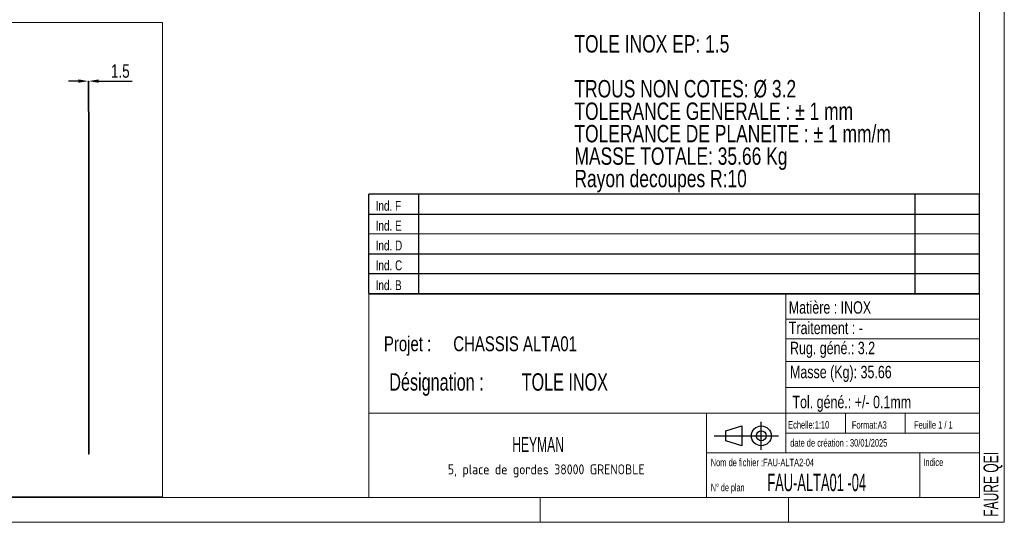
# Model space of a CAD drawing. Header units: millimetres. Extents: x 5 to 415, y 5 to 292.
# Tile 3 of 6: x 217 to 415, y 5 to 106. Entities that reach past the tile are written whole.
import ezdxf

# ---------------------------------------------------------------- set-up
doc = ezdxf.new("R2010")
doc.units = ezdxf.units.MM
doc.header["$PDSIZE"] = -1
doc.layers.add('COTES', color=1, linetype='Continuous')
doc.layers.add('NOTES', color=6, linetype='Continuous')
doc.layers.add('TRAIT-FORT', color=4, linetype='Continuous', lineweight=25)
doc.styles.add('SLDTEXTSTYLE0', font='TXT', dxfattribs={"width": 0.75})
doc.styles.add('SLDTEXTSTYLE1', font='TXT', dxfattribs={"width": 0.695728})
doc.styles.add('SLDTEXTSTYLE2', font='TXT', dxfattribs={"width": 0.554121})
doc.styles.add('SLDTEXTSTYLE3', font='TXT', dxfattribs={"width": 0.7})
doc.styles.add('SLDTEXTSTYLE4', font='TXT', dxfattribs={"width": 0.692308})
doc.styles.add('SLDTEXTSTYLE5', font='ISOCP3', dxfattribs={"width": 0.96})
doc.styles.add('SLDTEXTSTYLE6', font='TXT', dxfattribs={"width": 0.605})
doc.dimstyles.new('SLDDIMSTYLE5', dxfattribs={"dimtxt": 2.7, "dimasz": 2, "dimexe": 0, "dimexo": 0.0625, "dimgap": 0.675, "dimtad": 1, "dimdec": 1, "dimlfac": 20, "dimrnd": 1e-09, "dimzin": 12, "dimdsep": 46, "dimtxsty": 'SLDTEXTSTYLE0', "dimsah": 1, "dimcen": 0.09, "dimadec": 0, "dimazin": 3, "dimtfac": 1, "dimtdec": 1, "dimtmove": 0, "dimatfit": 0, "dimfxl": 1, "dimfrac": 2, "dimtolj": 1, "dimtzin": 12, "dimarcsym": 0})

# ---------------------------------------------------------------- blocks, each defined once
blk = doc.blocks.new('TAB MODIFS')
for p, q in [((123, 20), (0, 20)), ((0, 0), (0, 20)), ((10, 20), (10, 0)), ((110, 20), (110, 0)), ((123, 0), (123, 20)), ((0, 16), (123, 16)), ((0, 8), (123, 8)), ((0, 4), (123, 4)), ((0, 0), (123, 0))]:
    blk.add_line(p, q)
at = {"color": 7, "linetype": 'Continuous', "lineweight": 18}
blk.add_line((0, 12), (123, 12), dxfattribs=at)
at = {"color": 7}
for tag in ['AUTOATTR0', 'AUTOATTR1', 'AUTOATTR2', 'AUTOATTR3', 'AUTOATTR4', 'AUTOATTR5', 'AUTOATTR6', 'AUTOATTR7', 'AUTOATTR8', 'AUTOATTR9']:
    blk.add_attdef(tag, (0, 0), '', height=1, dxfattribs=at)
at = {"layer": 'NOTES', "color": 211, "char_height": 2, "attachment_point": 1, "style": 'SLDTEXTSTYLE0'}
for s, insert in [('Ind. F', (1.36, 18.66)), ('Ind. E', (1.36, 14.66)), ('Ind. D', (1.36, 10.66)), ('Ind. C', (1.36, 6.66)), ('Ind. B', (1.36, 2.66))]:
    blk.add_mtext(s, dxfattribs=dict(at, insert=insert))
blk = doc.blocks.new('Bloc2')
for p, q in [((2.32, 3.8), (5.55, 4.8)), ((5.55, 4.8), (5.55, 0.8)), ((9.48, 0), (9.48, 5.6)), ((0, 2.8), (12.98, 2.8)), ((2.32, 1.8), (2.32, 3.8)), ((5.55, 0.8), (2.32, 1.8))]:
    blk.add_line(p, q)
for radius in [2, 1]:
    blk.add_circle((9.48, 2.8), radius)
blk = doc.blocks.new('SW_NOTE_0')
at = {"layer": 'NOTES', "color": 0, "char_height": 3.5, "attachment_point": 1, "style": 'SLDTEXTSTYLE0'}
for s, insert in [('TOLE INOX EP: 1.5', (0, 4.51)), ('TROUS NON COTES: Ø 3.2', (0, -4.54)), ('TOLERANCE GENERALE : ± 1 mm', (0, -9.07)), ('TOLERANCE DE PLANEITE : ± 1 mm/m', (0, -13.59)), ('MASSE TOTALE: 35.66 Kg', (0, -18.12)), ('Rayon decoupes R:10', (0, -22.64))]:
    blk.add_mtext(s, dxfattribs=dict(at, insert=insert))
blk = doc.blocks.new('SW_NOTE_1')
at = {"layer": 'NOTES', "color": 0, "char_height": 3.5, "attachment_point": 1, "style": 'SLDTEXTSTYLE1'}
for s, insert in [('Désignation :', (0, 4.51)), ('TOLE INOX', (26.67, 4.51))]:
    blk.add_mtext(s, dxfattribs=dict(at, insert=insert))
blk = doc.blocks.new('SW_NOTE_3')
at = {"layer": 'NOTES', "color": 0, "insert": (21.97, 2.58), "char_height": 2, "attachment_point": 2, "style": 'SLDTEXTSTYLE5'}
blk.add_mtext('5, place de gordes 38000 GRENOBLE', dxfattribs=at)
blk = doc.blocks.new('_D_75')
at = {"layer": 'COTES', "color": 0, "lineweight": -2, "transparency": 16777216}
for p, q in [((228.48, 93.93), (226.48, 93.93)), ((230.48, 87.83), (230.48, 93.93)), ((230.48, 93.93), (230.55, 93.93)), ((230.55, 87.83), (230.55, 93.93)), ((232.55, 93.93), (239.28, 93.93))]:
    blk.add_line(p, q, dxfattribs=at)
at = {"layer": 'COTES', "color": 0, "transparency": 16777216}
for points in [[(228.48, 94.27), (228.48, 93.6), (230.48, 93.93)], [(232.55, 94.27), (232.55, 93.6), (230.55, 93.93)]]:
    blk.add_solid(points, dxfattribs=at)
at = {"layer": 'Defpoints', "color": 0, "transparency": 16777216}
for p in [(230.48, 93.93), (230.48, 87.77), (230.55, 87.77)]:
    blk.add_point(p, dxfattribs=at)
at = {"layer": 'COTES', "color": 0, "transparency": 16777216, "insert": (236.91, 97.31), "char_height": 2.7, "attachment_point": 2, "style": 'SLDTEXTSTYLE0'}
blk.add_mtext('\\A1;1.5', dxfattribs=at)

msp = doc.modelspace()

# ---------------------------------------------------------------- linework, layer by layer
at = {"lineweight": 18}
for p, q in [((415, 5), (415, 292)), ((410, 287), (410, 10)), ((78.023, 105.7405), (245.4324, 105.7405)), ((245.4324, 105.7405), (245.4324, 10.1197)), ((286.999, 50.9996), (286.999, 9.9996)), ((409.999, 50.9996), (286.999, 50.9996)), ((370.999, 50.9996), (370.999, 18.9996)), ((370.999, 45.9273), (409.999, 45.9273)), ((370.999, 42.0112), (409.999, 42.0112)), ((370.999, 37.4097), (409.999, 37.4097)), ((370.999, 32.1718), (410, 32.1718)), ((286.999, 26.9996), (409.999, 26.9996)), ((354.999, 26.9996), (354.999, 9.9996)), ((382.999, 26.9996), (382.999, 22.9996)), ((394.999, 26.9996), (394.999, 22.9996)), ((370.999, 22.9996), (409.999, 22.9996)), ((354.999, 18.9996), (409.999, 18.9996)), ((397.999, 18.9996), (397.999, 9.9996)), ((10, 10), (410, 10)), ((78.023, 10.1197), (245.4324, 10.1197)), ((321.499, 9.9996), (321.499, 4.9996)), ((371.499, 9.9996), (371.499, 4.9996)), ((5, 5), (415, 5))]:
    msp.add_line(p, q, dxfattribs=at)
at = {"layer": 'TRAIT-FORT', "lineweight": 25}
for p, q in [((230.5502, 87.7694), (230.4752, 87.7694)), ((230.4752, 87.7694), (230.4752, 18.7694)), ((230.5502, 87.7694), (230.5502, 18.7694)), ((230.5502, 18.7694), (230.4752, 18.7694))]:
    msp.add_line(p, q, dxfattribs=at)

# ---------------------------------------------------------------- block references
for name, p in [('TAB MODIFS', (286.9925, 51.1373)), ('Bloc2', (356.5589, 19.6339))]:
    msp.add_blockref(name, p)
at = {"layer": 'NOTES'}
for name, p in [('SW_NOTE_0', (328.3929, 98.6861)), ('SW_NOTE_1', (291.1005, 30.5305)), ('SW_NOTE_3', (300.7393, 14.0956))]:
    msp.add_blockref(name, p, dxfattribs=at)

# ---------------------------------------------------------------- texts
for s, insert, char_height, attachment_point, style in [('Matière : INOX', (371.5848, 49.5547), 2.5, 1, 'SLDTEXTSTYLE0'), ('Traitement : -', (371.5848, 45.4257), 2.5, 1, 'SLDTEXTSTYLE0'), ('Projet :', (290.0144, 42.4891), 3, 1, 'SLDTEXTSTYLE0'), ('CHASSIS ALTA01', (303.9904, 42.4891), 3, 1, 'SLDTEXTSTYLE0'), ('Rug. géné.: 3.2', (371.8269, 41.3902), 2.5, 1, 'SLDTEXTSTYLE0'), ('Masse (Kg): 35.66', (371.8269, 36.5449), 2.5, 1, 'SLDTEXTSTYLE0'), ('Tol. géné.: +/- 0.1mm', (372.3226, 30.4989), 2.5, 1, 'SLDTEXTSTYLE0'), ('Echelle:1:10', (371.4524, 25.4043), 1.5, 1, 'SLDTEXTSTYLE0'), ('Format:A3', (384.2882, 25.3797), 1.5, 1, 'SLDTEXTSTYLE0'), ('Feuille 1 / 1', (396.8054, 25.3835), 1.5, 1, 'SLDTEXTSTYLE4'), ('HEYMAN', (321.0799, 22.1749), 3, 2, 'SLDTEXTSTYLE6'), ('date de création : 30/01/2025', (371.8657, 21.7654), 1.5, 1, 'SLDTEXTSTYLE0'), ('Nom de fichier :FAU-ALTA2-04', (355.8514, 17.8149), 1.5, 1, 'SLDTEXTSTYLE0'), ('Indice', (398.6917, 17.8597), 1.5, 1, 'SLDTEXTSTYLE0'), ('FAU-ALTA01 -04', (367.2556, 14.7872), 3.5, 1, 'SLDTEXTSTYLE2'), ('N° de plan', (355.8771, 12.7646), 1.5, 1, 'SLDTEXTSTYLE3')]:
    msp.add_mtext(s, dxfattribs=dict(at, insert=insert, char_height=char_height, attachment_point=attachment_point, style=style))
at = {"layer": 'NOTES', "insert": (410.8113, 6.1088), "char_height": 3, "attachment_point": 1, "rotation": 90, "style": 'SLDTEXTSTYLE6'}
msp.add_mtext('FAURE QEI', dxfattribs=at)

# ---------------------------------------------------------------- dimensions: what is measured, and where the dimension line sits
at = {"layer": 'COTES'}
dim = msp.add_linear_dim(base=(230.4752, 93.9331), p1=(230.5502, 87.7694), p2=(230.4752, 87.7694), dimstyle='SLDDIMSTYLE5', dxfattribs=at)
dim.commit()
dim.dimension.update_dxf_attribs({"geometry": '_D_75', "text_midpoint": (236.9127, 93.9331), "dimtype": 160})

doc.saveas('drawing.dxf')
